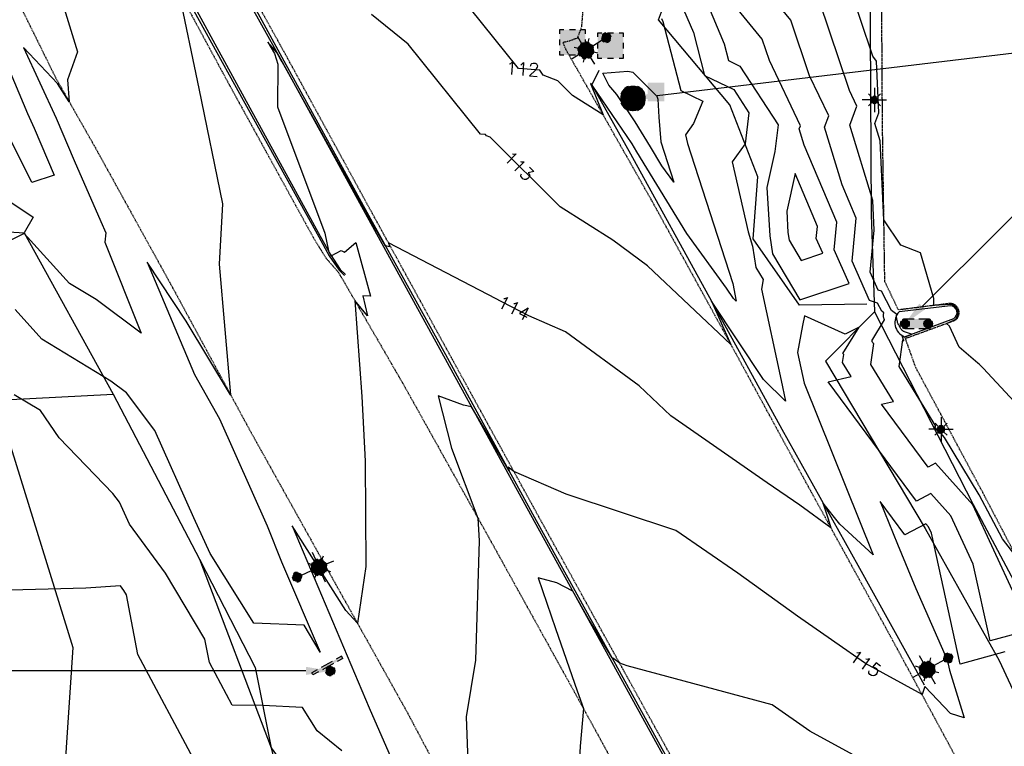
# Model space of a CAD drawing. Header units: feet. Extents: x 351431 to 355879, y 310968 to 329728.
# Tile 249 of 254: x 351834 to 352137, y 329278 to 329502. Entities that reach past the tile are written whole.
import ezdxf

# ---------------------------------------------------------------- set-up
doc = ezdxf.new("R2010")
doc.units = ezdxf.units.FT
doc.header["$MEASUREMENT"] = 0
doc.linetypes.add('D25', pattern=[0.375, 0.25, -0.125])
for name, color, linetype in [('ELIF', 153, 'LINKFENCE'), ('ELTCH-EG1', 253, 'Continuous'), ('ELTCN-EG1', 251, 'Continuous'), ('ELTT', 3, 'Continuous'), ('ELYCB-BACK', 5, 'Continuous'), ('ELYCB-FL', 2, 'Continuous'), ('ELYSP', 1, 'D25'), ('ELYSS', 2, 'Continuous'), ('ESFLJ', 5, 'Continuous'), ('ESFLP', 4, 'Continuous'), ('ESFS', 153, 'Continuous'), ('ESIS', 5, 'Continuous'), ('ESMask', 155, 'Continuous'), ('ESUD', 5, 'Continuous'), ('ETFS', 6, 'Continuous'), ('ETIS', 2, 'Continuous'), ('ETTC', 252, 'Continuous'), ('ETUD', 4, 'Continuous')]:
    doc.layers.add(name, color=color, linetype=linetype)
doc.styles.add('L80', font='simplex', dxfattribs={"height": 4})
doc.styles.add('ROMANSM', font='romansm.shx')
doc.linetypes.add('LINKFENCE', pattern='A,0.25,-0.08,0.25,-0.08,["X",ROMANSM,S=0.08,R=0,X=-0.004,Y=-0.04],-0.12', length=0.78)

# ---------------------------------------------------------------- blocks, each defined once
blk = doc.blocks.new('ESUFJBOX1')
for points in [[(-0.0787, 0.0535), (-0.0787, 0.0787), (-0.0535, 0.0787)], [(-0.0178, 0.0787), (0.0178, 0.0787)], [(0.0535, 0.0787), (0.0787, 0.0787), (0.0787, 0.0535)], [(-0.0787, -0.0178), (-0.0787, 0.0178)], [(0.0787, 0.0178), (0.0787, -0.0178)], [(-0.0787, -0.0787), (-0.0787, -0.0535)], [(0.0787, -0.0535), (0.0787, -0.0787), (0.0535, -0.0787)], [(-0.0535, -0.0787), (-0.0787, -0.0787)], [(0.0178, -0.0787), (-0.0178, -0.0787)]]:
    blk.add_lwpolyline(points)
at = {"layer": 'ESMask'}
blk.add_solid([(-0.0787, -0.0787), (-0.0787, 0.0787), (0.0787, -0.0787), (0.0787, 0.0787)], dxfattribs=at)
blk = doc.blocks.new('ESUFMALUM')
for p, q in [((0, -0.0295), (0, -0.0976)), ((-0.053, -0.0946), (-0.0354, -0.1123)), ((0.053, -0.0946), (0.0354, -0.1123)), ((-0.1, -0.1476), (-0.05, -0.1476)), ((0.05, -0.1476), (0.1, -0.1476)), ((-0.0354, -0.183), (-0.053, -0.2007)), ((0, -0.1976), (0, -0.2476)), ((0.0354, -0.183), (0.053, -0.2007))]:
    blk.add_line(p, q)
for centre, radius, start, end in [((0, 0), 0.0295, 153.65027, 206.34973), ((0, 0), 0.0295, 63.65027, 116.34973), ((0, 0), 0.0295, 333.65027, 26.34973), ((0, 0), 0.0295, 243.65027, 296.34973), ((0, -0.1476), 0.05, 121.70415, 148.29585), ((0, -0.1476), 0.05, 76.70415, 103.29585), ((0, -0.1476), 0.05, 31.70415, 58.29585), ((0, -0.1476), 0.05, 166.70415, 193.29585), ((0, -0.1476), 0.05, 211.70415, 238.29585), ((0, -0.1476), 0.05, 301.70415, 328.29585), ((0, -0.1476), 0.05, 346.70415, 13.29585), ((0, -0.1476), 0.05, 256.70415, 283.29585)]:
    blk.add_arc(centre, radius, start, end)
at = {"layer": 'ESMask'}
for points, const_width in [([(-0.0148, 0, 1), (0.0148, 0, 1)], 0.0295), ([(-0.025, -0.1476, 1), (0.025, -0.1476, 1)], 0.05)]:
    blk.add_lwpolyline(points, format="xyb", close=True, dxfattribs=dict(at, const_width=const_width))
blk = doc.blocks.new('ESILLITE')
at = {"layer": 'ESMask'}
h = blk.add_hatch(color=256, dxfattribs=at)
edge = h.paths.add_edge_path()
edge.add_arc((0, 0), 0.0225, 0, 360)
for p, q in [((0, 0.075), (0, 0.0225)), ((-0.0159, 0.0159), (-0.0369, 0.0373)), ((0.0159, 0.016), (0.0377, 0.0382)), ((-0.0225, 0), (-0.075, 0)), ((-0.016, -0.0159), (-0.0374, -0.0369)), ((0, -0.0225), (0, -0.075)), ((0.0159, -0.0159), (0.0373, -0.0369)), ((0.0225, 0), (0.0749, 0))]:
    blk.add_line(p, q)
for start, end in [(145.54526, 169.42532), (100.65502, 124.23499), (55.83594, 79.34498), (10.57822, 34.52567), (190.73539, 214.19261), (235.50303, 259.34498), (280.65502, 304.414), (325.72448, 349.26816)]:
    blk.add_arc((0, 0), 0.0225, start, end)
blk = doc.blocks.new('ESIPVTSIGN')
for p, q in [((0.0573, 0.0286), (0, 0.0286)), ((0.143, 0.0286), (0.0857, 0.0286)), ((0, -0.0286), (0.0573, -0.0286)), ((0.0857, -0.0286), (0.143, -0.0286))]:
    blk.add_line(p, q)
for centre, start, end in [((0, 0), 145.06818, 214.93182), ((0, 0), 55.06818, 124.93182), ((0, 0), 325.06818, 34.93182), ((0.143, 0), 145.06818, 214.93182), ((0.143, 0), 55.06818, 124.93182), ((0.143, 0), 325.06818, 34.93182), ((0, 0), 235.06818, 304.93182), ((0.143, 0), 235.06818, 304.93182)]:
    blk.add_arc(centre, 0.0286, start, end)
at = {"layer": 'ESMask', "const_width": 0.0286}
for points in [[(0.0048, -0.0135, 0.998377), (-0.0048, 0.0135, 1.001626), (0.0048, -0.0135, -0.622608)], [(0.1478, -0.0135, 0.998377), (0.1382, 0.0135, 1.001626), (0.1478, -0.0135, -0.622608)]]:
    blk.add_lwpolyline(points, format="xyb", dxfattribs=at)
at = {"layer": 'ESMask'}
blk.add_solid([(0, 0.0286), (0.143, 0.0286), (0, -0.0286), (0.143, -0.0286)], dxfattribs=at)
blk = doc.blocks.new('ESIPUBSIGN')
at = {"layer": 'ESMask'}
h = blk.add_hatch(color=256, dxfattribs=at)
edge = h.paths.add_edge_path()
edge.add_arc((0, 0), 0.03, 90, 450)
for p, q in [((-0.03, 0.1047), (-0.0447, 0.1047)), ((-0.0447, 0.1047), (-0.0447, 0.066)), ((-0.03, 0.1047), (-0.03, 0.066)), ((-0.0447, 0.0381), (-0.0447, -0.0393)), ((-0.03, 0.0381), (-0.03, -0.0393)), ((-0.0447, -0.0672), (-0.0447, -0.1059)), ((-0.03, -0.1059), (-0.0447, -0.1059)), ((-0.03, -0.0672), (-0.03, -0.1059))]:
    blk.add_line(p, q)
for start, end in [(144.23142, 216.35632), (17.97024, 107.04945), (253.53828, 340.78828)]:
    blk.add_arc((0, 0), 0.03, start, end)
blk.add_solid([(-0.0447, -0.1059), (-0.03, -0.1059), (-0.0447, 0.1047), (-0.03, 0.1047)], dxfattribs=at)
blk = doc.blocks.new('ESUDFI')
for p, q in [((-0.0246, 0.0125), (-0.012, 0.0252)), ((-0.0118, -0.0119), (0.0118, 0.0119)), ((0.0005, 0.0379), (0.0133, 0.0508)), ((0.0236, 0.0239), (0.0369, 0.0373)), ((0.0379, 0.001), (0.0506, 0.0139)), ((-0.0506, -0.0139), (-0.0371, -0.0002)), ((-0.0369, -0.0373), (-0.0236, -0.0239)), ((-0.0133, -0.0508), (0.0002, -0.0371)), ((0.0128, -0.0244), (0.0253, -0.0117))]:
    blk.add_line(p, q)
for radius, start, end in [(0.0787, 110, 160), (0.0787, 20, 70), (0.0525, 152.80552, 297.89031), (0.0525, 332.80552, 117.89031), (0.0787, 200, 250), (0.0787, 290, 340)]:
    blk.add_arc((0, 0), radius, start, end)
at = {"layer": 'ESMask', "const_width": 0.0787}
blk.add_lwpolyline([(-0.0394, 0, 1), (0.0394, 0, 1)], format="xyb", close=True, dxfattribs=at)
at = {"layer": 'ESMask', "color": 155}
blk.add_solid([(0.0906, -0.0176), (0.0906, 0.0964), (0.1931, -0.0176), (0.1931, 0.0964)], dxfattribs=at)

msp = doc.modelspace()

# ---------------------------------------------------------------- linework, layer by layer
at = {"layer": 'ELIF', "flags": 128}
for points in [[(351665.81, 329546.35), (351668.67, 329546.32), (351712.54, 329546.56), (351722.05, 329546.27), (351725.7, 329546.14), (351727.05, 329527.6), (351726.98, 329491.13), (351727.87, 329438.62), (351761.81, 329438.02), (351814.65, 329437.62), (351835.33, 329436.32), (351862.69, 329386.6), (351889.26, 329335.82), (351906.4, 329302.42), (351911.4, 329277.72), (351919.48, 329244.63), (352047.76, 329007.58), (352098.92, 328915.68), (352132.27, 328852.09), (352140.87, 328836.47), (352167.62, 328783.87), (352188.73, 328738.56), (352211.91, 328685.43), (352233.94, 328636.87), (352256.62, 328582.42), (352273.72, 328540.75), (352299.09, 328469.91), (352318.55, 328413.67), (352330.88, 328375.47), (352342.65, 328334.94), (352357.71, 328280.05), (352368.83, 328237.62), (352379.7, 328199.8), (352386.09, 328164.27), (352394.28, 328131.6), (352410.52, 328091.57), (352420.61, 328052.51), (352438.52, 327998.33), (352447.97, 327930.27), (352457.3, 327883.52), (352464.85, 327832.95), (352474.76, 327769.44), (352480.47, 327723.6), (352472.87, 327669.08), (352462.58, 327607.63), (352454.35, 327565.56), (352450.14, 327542.51), (352440.18, 327491.23), (352434.19, 327452.8), (352425.1, 327392.33), (352415.15, 327340.16), (352400.93, 327284.96), (352388.51, 327217.63), (352380.26, 327170.72), (352376.42, 327149.51), (352369.64, 327110.29), (352361.86, 327072.16), (352335.86, 327055.2), (352288.6, 327027.01)], [(352095.61, 329533.3), (352095.75, 329517.73), (352096.09, 329441.82), (352097.19, 329411.99), (352127.53, 329352.59), (352149.29, 329311.8), (352169.9, 329272.56), (352197.57, 329221.35), (352217.6, 329181.88), (352238.7, 329144.84), (352259.79, 329105.59), (352283.16, 329063.37), (352305.6, 329021.02), (352323.55, 328988.98), (352346.99, 328944.59), (352362.02, 328916.93), (352381.98, 328879.32), (352407.01, 328832.15), (352429.42, 328788.94), (352452.47, 328743.55), (352470.12, 328708.61), (352487.59, 328672.06), (352509.06, 328621.88), (352524.7, 328585.84), (352535.32, 328541.95), (352544.43, 328503.07), (352552.27, 328464.36), (352562.69, 328420.21), (352546.76, 328418.5), (352569.09, 328395.86), (352577.79, 328357.09), (352588.97, 328309.68), (352595.39, 328275.88), (352603.4, 328248.95), (352610.52, 328211.23), (352619.23, 328174.42), (352627.95, 328090.27), (352633.73, 328039.99), (352643.01, 327983.37), (352650.68, 327938.94), (352659.74, 327889), (352669.16, 327840.87), (352678.95, 327789.39), (352687.71, 327744.01), (352690.93, 327721.05)], [(351761.57, 329437.34), (351761.83, 329381.4), (351862.69, 329386.6)]]:
    msp.add_lwpolyline(points, dxfattribs=at)
at = {"layer": 'ELTCH-EG1', "elevation": 115, "flags": 128}
for points in [[(352074.57, 329427.78), (352081.22, 329429.97), (352079.22, 329434.52), (352079.56, 329438.24), (352072.69, 329454.52), (352070.12, 329442.93), (352070.52, 329436.41), (352070.9, 329433.97), (352074.57, 329427.78)], [(351888.23, 329272.78), (351870.29, 329306.42), (351866.8, 329324.78), (351866.01, 329326.11), (351864.91, 329327.59), (351854.24, 329326.84), (351827.02, 329326.14)]]:
    msp.add_lwpolyline(points, dxfattribs=at)
at = {"layer": 'ELTCN-EG1', "flags": 128}
for points, elevation in [([(351836.58, 329545.39), (351837.01, 329544.9), (351837.52, 329543.88), (351837.37, 329543.28), (351837.98, 329541.92), (351837.74, 329538.28), (351843.51, 329518.82), (351851.71, 329492.05), (351848.64, 329483.37), (351849.17, 329476.62), (351845.55, 329482.3), (351835.1, 329493.34), (351845.16, 329471.61), (351850.7, 329458.55), (351858.86, 329439.75), (351860.45, 329436.28), (351860.17, 329433.4), (351871.36, 329405.34), (351857.42, 329415.71), (351849.22, 329420.72), (351835.3, 329436.08), (351835.24, 329436.04), (351815.43, 329426.16)], 112), ([(352147.04, 329376.96), (352130.66, 329394.6), (352130.36, 329394.88), (352130.04, 329395.18), (352129.71, 329395.5), (352129.36, 329395.83), (352128.99, 329396.18), (352123.21, 329401.08), (352120.22, 329407.57), (352119.36, 329408.39), (352120.51, 329408.86), (352121.83, 329409.49), (352121.96, 329409.59), (352122, 329409.62), (352122.12, 329409.73), (352122.17, 329409.76), (352122.28, 329409.87), (352122.31, 329409.92), (352122.41, 329410.03), (352122.45, 329410.08), (352122.54, 329410.2), (352122.57, 329410.26), (352122.65, 329410.38), (352122.68, 329410.44), (352122.74, 329410.57), (352122.77, 329410.63), (352122.82, 329410.76), (352122.84, 329410.83), (352122.88, 329410.96), (352122.9, 329411.03), (352122.92, 329411.17), (352122.93, 329411.24), (352122.95, 329411.37), (352122.96, 329411.45), (352122.96, 329411.58), (352122.96, 329411.65), (352122.96, 329411.78), (352122.95, 329411.86), (352122.93, 329411.98), (352122.92, 329412.07), (352122.89, 329412.18), (352122.87, 329412.27), (352122.84, 329412.4), (352122.81, 329412.48), (352122.77, 329412.61), (352122.74, 329412.68), (352122.68, 329412.81), (352122.65, 329412.88), (352122.58, 329413), (352122.54, 329413.07), (352122.46, 329413.19), (352122.41, 329413.25), (352122.32, 329413.36), (352122.26, 329413.42), (352122.21, 329413.48), (352122.11, 329413.58), (352122.04, 329413.63), (352121.93, 329413.72), (352121.87, 329413.77), (352121.75, 329413.85), (352121.68, 329413.89), (352121.55, 329413.96), (352121.48, 329413.99), (352121.35, 329414.05), (352121.28, 329414.07), (352121.14, 329414.12), (352121.06, 329414.14), (352120.92, 329414.18), (352120.84, 329414.19), (352120.69, 329414.21), (352120.62, 329414.22), (352120.47, 329414.23), (352115.46, 329413.9), (352115.48, 329416.03), (352111.33, 329430.12), (352105.23, 329432.45), (352100.06, 329440.25), (352098.93, 329464.62), (352097.29, 329469.97), (352098.52, 329473.25), (352097.81, 329489.1), (352096.67, 329490.71), (352089.04, 329513.32)], 111), ([(351882.79, 329510.78), (351889.06, 329480.69), (351896.41, 329445.18), (351895.38, 329426.64), (351898.87, 329386.38), (351885.17, 329409.07), (351873.13, 329427.28), (351887.76, 329392.7), (351895.4, 329379.02), (351910.08, 329346.1), (351914.55, 329334.96), (351926.4, 329307.15), (351921.56, 329315.44), (351906.05, 329316.13), (351892.58, 329337.49), (351887.52, 329348.54), (351875.52, 329375.45), (351866.76, 329387.04), (351861.97, 329390.61), (351840.74, 329403.58), (351832.52, 329412.65)], 113), ([(352074.14, 329415.66), (352089.33, 329420.68), (352084.77, 329431.06), (352085.55, 329439.54), (352075.52, 329463.29), (352073.99, 329468.27), (352074.36, 329469.23), (352064.82, 329489.29), (352062.57, 329495.95), (352051.48, 329509.6), (352048.82, 329511.18), (352046.25, 329510.71), (352045.18, 329507.9), (352050.88, 329494.46), (352052.21, 329489.3), (352055.72, 329487.62), (352067.46, 329469.51), (352066.45, 329461.31), (352064, 329450.25), (352064.92, 329435.36), (352065.77, 329429.79), (352074.14, 329415.66)], 114), ([(352140.42, 329324.62), (352127.46, 329352.55), (352115.99, 329365.33), (352113.66, 329364.12), (352099.28, 329383.52), (352103.04, 329384.39), (352096.05, 329395.77), (352096.93, 329402.19), (352096.8, 329402.31), (352096.69, 329402.45), (352096.58, 329402.59), (352096.49, 329402.73), (352096.4, 329402.88), (352096.32, 329403.04), (352100.27, 329409.45), (352100.22, 329409.56), (352100.17, 329409.68), (352100.13, 329409.79), (352100.07, 329409.96), (352100.01, 329410.13), (352099.97, 329410.29), (352099.94, 329410.46), (352099.92, 329410.62), (352099.91, 329410.78), (352099.91, 329410.93), (352099.93, 329411.09), (352099.95, 329411.23), (352099.98, 329411.37), (352100.02, 329411.51), (352100.07, 329411.64), (352099.38, 329412.15), (352098.09, 329414.65), (352095.67, 329415.4), (352090.31, 329427.59), (352091.54, 329440.83), (352087.21, 329451.09), (352081.76, 329468.84), (352083.05, 329472.27), (352077.15, 329484.67), (352071.4, 329501.74), (352063.26, 329511.76)], 113), ([(352141.06, 329336.19), (352136.57, 329342.04), (352129.44, 329355.63), (352118.72, 329373.27), (352117.47, 329374.66), (352117.23, 329374.53), (352115.68, 329376.61), (352116.09, 329376.7), (352104.76, 329395.15), (352105.87, 329403.28), (352106.03, 329403.15), (352106.2, 329403.03), (352105.69, 329404.56), (352105.87, 329404.44), (352106.05, 329404.33), (352106.24, 329404.24), (352106.44, 329404.15), (352107.9, 329404.75), (352108.56, 329405.07), (352106.44, 329405.78), (352106.29, 329405.85), (352106.14, 329405.94), (352105.99, 329406.04), (352105.85, 329406.14), (352105.72, 329406.25), (352105.6, 329406.36), (352105.48, 329406.49), (352105.37, 329406.61), (352105.27, 329406.75), (352105.18, 329406.89), (352105.09, 329407.03), (352105.02, 329407.18), (352104.95, 329407.32), (352104.89, 329407.48), (352104.84, 329407.63), (352104.72, 329407.81), (352104.6, 329408), (352104.49, 329408.22), (352104.38, 329408.45), (352104.29, 329408.7), (352104.2, 329408.98), (352104.13, 329409.29), (352104.06, 329409.62), (352104.01, 329409.99), (352103.98, 329410.39), (352103.97, 329410.83), (352103.97, 329410.85), (352104.08, 329411.14), (352102.43, 329412.37), (352099.33, 329418.33), (352098.25, 329418.67), (352095.85, 329424.12), (352097.06, 329437.13), (352096.64, 329446.23), (352089.52, 329469.4), (352091.74, 329475.31), (352089.49, 329480.06), (352080.22, 329507.53)], 112), ([(351826.84, 329495.32), (351836.27, 329473.07), (351838.4, 329468.49), (351844.5, 329454.08), (351837.62, 329451.8), (351830.37, 329466.49)], 111), ([(352022.74, 329485.73), (352030.12, 329478.33), (352030.39, 329477.44), (352030.7, 329471.94), (352031.37, 329464.33), (352035.4, 329451.88), (352031.71, 329456.93), (352028.16, 329462.74), (352023.5, 329470.46), (352017.81, 329478.87), (352015.36, 329481.75), (352013.47, 329485.45), (352021.22, 329486.09), (352022.74, 329485.73)], 111), ([(351933.13, 329276.82), (351925.52, 329282.98), (351920.95, 329290.17), (351908.77, 329290.71), (351899.31, 329290.85), (351892.31, 329303.98), (351890.95, 329311.15), (351878.85, 329331.47), (351867.67, 329346.6), (351864.67, 329353.33), (351862.63, 329356.04), (351846.07, 329373.2), (351840.27, 329381.55), (351832.25, 329386.44)], 114)]:
    msp.add_lwpolyline(points, dxfattribs=dict(at, elevation=elevation))
at = {"layer": 'ELTT', "flags": 128}
for points in [[(351729.34, 329544.83), (351759.52, 329540.34), (351762.41, 329525.22), (351773.6, 329504.49), (351783.73, 329490.67), (351799.29, 329474.25), (351807.1, 329461.77), (351838.05, 329441.11), (351835.33, 329436.32), (351862.69, 329386.6), (351889.26, 329335.82), (351911.4, 329277.72), (351946.06, 329229.8), (351968.03, 329188.82), (351955.9, 329176.53), (351979.91, 329130.51), (351984.18, 329133.26), (352004.46, 329100.19), (351997.17, 329099.36), (352025.37, 329047.76), (352034.37, 329051.12), (352058.38, 329010.52), (352075.36, 328976.58), (352105.82, 328919.44)], [(351729.06, 329542.09), (351726.98, 329491.13), (351727.87, 329438.62), (351730.41, 329418.19), (351828.52, 329378.9), (351850.25, 329308.64), (351846.17, 329246.93), (351876.15, 329247.48), (351919.48, 329244.63), (351955.9, 329176.53), (351979.91, 329130.51), (351997.17, 329099.36), (352025.37, 329047.76), (352047.76, 329007.58), (352098.92, 328915.68), (352132.27, 328852.09)], [(352094.85, 329414.35), (352074.08, 329413.96), (352059.76, 329434.39), (352061.24, 329453.54), (352052.62, 329475.69), (352030.66, 329501.88), (352038.36, 329522.52), (352063.07, 329535.95), (352095.61, 329533.3)], [(352097.19, 329411.99), (352082.03, 329396.77), (352112.78, 329345.27), (352135.61, 329304.63), (352155.67, 329261.33), (352165.99, 329238.47), (352187.81, 329223.56), (352193.21, 329190.85), (352220.24, 329143.73), (352236.64, 329098.68), (352268.52, 329051.06), (352289.88, 329013.78), (352317.09, 328970.71), (352334.32, 328938.48)]]:
    msp.add_lwpolyline(points, dxfattribs=at)
at = {"layer": 'ELYCB-BACK', "flags": 128}
for points in [[(351864.32, 329555.84), (351868.18, 329557.79), (351882.77, 329539.32), (351889.63, 329530.29), (351901.03, 329513.71), (351914.69, 329488.91), (351940.31, 329442.37), (351965.51, 329396.39), (351991.25, 329349.52), (352017.89, 329301.08), (352043.63, 329254.35), (352073.16, 329200.7), (352098.87, 329154.06), (352132.54, 329101.52), (352159.55, 329059.14), (352186.74, 329016.72), (352213.61, 328974.83), (352219.43, 328965.72), (352220.96, 328963.24)], [(351864.48, 329555.65), (351870.29, 329539.02), (351871.24, 329536.85), (351872.45, 329534.41), (351873.9, 329531.41), (351900.64, 329482.27), (351926.48, 329435.3), (351929.61, 329429.6), (351932.6, 329425.02), (351934.26, 329423.42)]]:
    msp.add_lwpolyline(points, dxfattribs=at)
msp.add_lwpolyline([(352121.64, 329409.94, 0.742535), (352120.58, 329413.78), (352104.77, 329411.94, 0.534867), (352106.38, 329404.26)], format="xyb", close=True, dxfattribs=at)
at = {"layer": 'ELYCB-FL', "flags": 128}
msp.add_lwpolyline([(351863.48, 329555.38, -1.186483), (351869.17, 329558.01), (351883.48, 329539.96), (351890.46, 329530.71), (351901.75, 329514.16), (351915.24, 329489.26), (351940.86, 329442.65), (351966.14, 329396.76), (351991.83, 329349.78), (352018.57, 329301.4), (352044.24, 329254.71), (352073.81, 329201.01), (352099.59, 329154.46), (352133.15, 329101.98), (352160.27, 329059.56), (352187.42, 329017.29), (352214.19, 328975.28), (352221.64, 328963.66)], format="xyb", dxfattribs=at)
msp.add_lwpolyline([(351863.57, 329555.15), (351869.55, 329538.61), (351870.46, 329536.45), (351871.66, 329534), (351872.81, 329531.35), (351900.09, 329481.99), (351926, 329435.07), (351929.22, 329429.2), (351932.28, 329424.75), (351933.97, 329423.12)], dxfattribs=at)
at = {"layer": 'ELYSP', "flags": 128}
for points in [[(353471.72, 327016.93), (353473.34, 327010.98), (353472.52, 327009.02), (353471.62, 327006.97), (353470.51, 327004.55), (353469.26, 327002.01), (353468.62, 327000.78), (353467.98, 326999.62), (353467.34, 326998.56), (353466.65, 326997.54), (353465.94, 326996.63), (353465.19, 326995.8), (353464.4, 326995.03), (353463.54, 326994.28), (353462.13, 326993.13), (353461.13, 326992.37), (353460.16, 326991.7), (353459.21, 326991.1), (353458.24, 326990.54), (353457.22, 326990.02), (353455.54, 326989.23), (353454.49, 326988.79), (353453.49, 326988.42), (353452.52, 326988.1), (353451.54, 326987.83), (353448.89, 326987.21), (353447.91, 326987.04), (353446.82, 326986.91), (353444.77, 326986.74), (353443.53, 326986.67), (353388.81, 326985.74), (353337.93, 326985.19), (353285.83, 326984.43), (353278.62, 326984.26), (353275.06, 326984.3), (353251.07, 326983.96), (353247.35, 326983.9), (353235.33, 326983.74), (353183.52, 326983), (353128.81, 326982.2), (353075.89, 326981.55), (353023, 326980.85), (353003.29, 326980.55), (352993.9, 326981.65), (352990.75, 326982.77), (352987.72, 326983.93), (352986.57, 326984.42), (352985.51, 326984.9), (352984.15, 326985.64), (352982.5, 326986.63), (352981, 326987.59), (352980.26, 326988.11), (352979.11, 326989.01), (352976.77, 326990.94), (352975.7, 326991.85), (352974.68, 326992.79), (352973.68, 326993.8), (352972.7, 326994.93), (352972.21, 326995.56), (352971.5, 326996.53), (352970.77, 326997.61), (352969.31, 326999.92), (352967.94, 327002.27), (352966.75, 327004.39), (352965.3, 327007.13), (352962.8, 327012.74), (352957.95, 327026.2), (352945.57, 327052.16), (352923.15, 327098.73), (352900.12, 327145.49), (352876.71, 327192.33), (352852.27, 327239.45), (352828.96, 327285.33), (352805.94, 327331.02), (352784.84, 327377.71), (352765.38, 327424.66), (352747.38, 327470.35), (352729.62, 327519.27), (352711.13, 327568.23), (352695.97, 327611.17), (352680.91, 327659.05), (352668.26, 327707.91), (352656.73, 327756.8), (352645.41, 327805.7), (352634.18, 327854.5), (352629.81, 327868.64), (352624.01, 327903.23), (352616.53, 327952.87), (352608.23, 328002.03), (352600.06, 328051.62), (352591.29, 328101.07), (352580.88, 328154.88), (352570.37, 328203.91), (352559.3, 328252.38), (352547.15, 328301.25), (352534.24, 328349.81), (352518.99, 328403.42), (352504.39, 328451.26), (352488.93, 328498.79), (352472.68, 328546.31), (352455.4, 328593.22), (352428.81, 328661.94), (352411.59, 328708.61), (352393.97, 328755.74), (352373.41, 328801.56), (352361.41, 328828.11), (352340.34, 328873.39), (352318.03, 328918.29), (352294.6, 328962.5), (352287.43, 328978.54), (352284.98, 328987.24), (352274.18, 329000.14), (352270.06, 329005.4), (352268.05, 329008.33), (352245.45, 329048.88), (352220.78, 329092.58), (352196.74, 329136.66), (352173.48, 329180.77), (352149.62, 329224.82), (352125.54, 329268.72), (352101.8, 329312.58), (352077.73, 329356.42), (352053.85, 329400.26), (352028.64, 329446.1), (352005.1, 329487.53), (352002.23, 329492.52), (352001.22, 329494.95), (352003.34, 329495.44), (352005.77, 329496.35), (352007.01, 329499.72), (352007.48, 329505.59), (351999.79, 329504.42), (351998.98, 329504.41), (351997.72, 329504.42, -0.123639), (351998.25, 329529.38), (352000.21, 329534.16), (352001.79, 329537.24), (352004.97, 329541.63), (352015.31, 329551.42), (352026.23, 329556.61), (352036.34, 329559.87), (352047.35, 329562.38), (352057.58, 329563.77), (352099.51, 329564.28)], [(351862.52, 329554.66), (351868.48, 329538.31), (351869.42, 329535.95), (351870.63, 329533.34), (351871.84, 329531.02), (351898.68, 329481.43), (351924.63, 329434.28), (351928.34, 329428.36), (351931.88, 329424.34), (351933, 329422.54), (351952.19, 329389.41), (351978.48, 329342.28), (352004.81, 329294.75), (352030.84, 329247.33), (352060.63, 329194.08), (352086.79, 329146.62), (352116.65, 329092.67), (352140.95, 329048.32), (352164.81, 329004.89), (352188.15, 328962.14), (352212.85, 328916.49), (352228.2, 328887.95), (352236.33, 328872.41), (352258.49, 328829.36), (352280.54, 328783.38), (352290.03, 328762.79), (352309.71, 328719.23), (352329.72, 328673.69), (352349.1, 328626.81), (352367.07, 328581.15), (352373.57, 328564.01), (352390.32, 328517.88), (352406.22, 328471.17), (352421.7, 328424.27), (352436.86, 328376.11), (352450.25, 328329.8), (352462.61, 328281.12), (352475.09, 328231.87), (352486.25, 328185.11), (352496.74, 328135.09), (352505.62, 328086.27), (352514.54, 328033.94), (352521.76, 327989.77), (352531.3, 327933.73), (352538.7, 327889.39), (352547.72, 327833.41), (352554.93, 327789.91), (352563.81, 327734.73), (352571.11, 327689.55), (352579.84, 327635.26), (352587.38, 327589.57), (352596.28, 327533.25), (352603.29, 327489.34), (352612.56, 327432.99), (352619.66, 327389.61), (352628.79, 327333.57), (352636.36, 327289.78), (352645.14, 327234.58), (352652.62, 327189.46), (352661.63, 327134.08), (352668.69, 327089.35), (352675.89, 327044.48), (352682.73, 327000.59), (352686.56, 326976.32), (352694.26, 326927.21), (352698.66, 326895.64), (352706.97, 326847.16), (352714.25, 326799.55), (352722.48, 326747.2), (352729.75, 326701.34), (352737.97, 326649.53), (352746.56, 326595.61), (352754.07, 326548.63), (352762.09, 326498.76), (352770.28, 326448.66), (352778.28, 326399.02), (352786.42, 326348.21), (352794.41, 326298.89), (352802.47, 326248.63), (352810.51, 326199.31), (352818.65, 326148.92), (352826.64, 326099.4), (352835.05, 326048.43), (352843, 325999.3), (352851.33, 325946.41), (352858.97, 325899.03), (352867.02, 325848.86), (352874.94, 325799.46), (352883.36, 325747.23), (352891.16, 325699.21), (352899.48, 325647.1), (352907.27, 325599.21), (352915.42, 325548.05), (352923.22, 325499.12), (352931.65, 325447.72), (352940.42, 325398.62), (352949.15, 325347.91), (352957.47, 325299.11), (352966.11, 325246.23), (352973.26, 325199.22), (352981.71, 325147.47), (352989.51, 325099.49), (352994.9, 325068.59), (353000.4, 325032.81), (353006.91, 324993.6), (353012.12, 324957.22), (353021.58, 324898.88), (353029.63, 324849.76), (353037.69, 324799.9), (353045.8, 324751.02), (353054.11, 324701.43), (353062.02, 324652.29), (353070.04, 324602.96), (353077.96, 324553.87), (353085.91, 324505.09), (353094.14, 324454.84), (353102.2, 324406.14), (353110.06, 324356.36), (353118.02, 324307.22), (353125.92, 324257.7), (353133.91, 324207.71), (353141.65, 324159.13), (353149.64, 324109.53), (353157.86, 324060.15), (353165.85, 324010.86), (353173.75, 323961.19), (353181.54, 323912.02), (353189.31, 323862.86), (353197.18, 323812.79), (353205.17, 323763.84), (353213.16, 323713.91), (353220.85, 323664.89), (353228.93, 323615.88), (353236.82, 323566.31), (353244.93, 323517.07), (353252.73, 323467.46), (353260.77, 323417.72), (353268.41, 323368.86), (353276.49, 323319.6), (353284.34, 323270.41), (353292.33, 323221.36), (353299.99, 323171.68), (353307.93, 323122.47), (353316.1, 323072.76), (353323.86, 323023.29), (353332.53, 322971.2), (353340.22, 322922.22), (353347.13, 322874.57), (353353.74, 322823.54), (353359.62, 322773.77), (353365.17, 322724.35), (353370.3, 322674.05), (353375.32, 322625.03), (353379.87, 322575.18), (353384.18, 322525.33), (353387.85, 322475.76), (353391.39, 322426.12), (353394.47, 322376.08), (353397.29, 322326.88), (353399.17, 322276.61), (353401.08, 322227.34), (353402.1, 322175.29), (353403.06, 322127.63), (353403.66, 322075.2), (353403.64, 322026.39), (353403.67, 321975.84), (353403.97, 321926.36), (353403.89, 321875.83), (353404, 321870.12), (353405.85, 321868.24), (353409.01, 321827.04), (353412.79, 321812.81), (353417.65, 321807.44), (353422.66, 321811.83), (353426.67, 321827.75), (353429.86, 321842.46), (353429.64, 321876.49), (353429.54, 321926.15), (353429.75, 321976.4), (353429.79, 322027.56), (353429.97, 322076.64), (353429.72, 322128.27), (353429.25, 322177.1), (353428.85, 322227.79), (353428.22, 322277.97), (353427.15, 322328.04), (353425.56, 322378.43), (353423.62, 322427.85), (353421.45, 322478.53), (353418.44, 322525.97), (353414.47, 322578.5), (353410.55, 322629.29), (353406.58, 322678.66), (353401.12, 322728.54), (353395.2, 322777.93), (353389.23, 322827.82), (353382.69, 322878.03), (353375.18, 322928.17), (353367.76, 322976.62), (353359.81, 323029.14), (353352.32, 323077.72), (353344.64, 323128.12), (353336.86, 323177.53), (353329.17, 323226.11), (353321.25, 323275.45), (353313.08, 323325.09), (353304.98, 323374.58), (353296.9, 323424.28), (353289.12, 323472.69), (353281.01, 323522.56), (353272.96, 323571.98), (353264.82, 323621.91), (353256.83, 323670.94), (353248.87, 323720.32), (353240.85, 323769.6), (353233.06, 323818.82), (353224.88, 323868.78), (353216.97, 323917.79), (353209, 323967.62), (353201.01, 324016.34), (353192.87, 324065.93), (353184.88, 324115.09), (353176.89, 324164.41), (353168.84, 324213.83), (353160.97, 324263.08), (353152.94, 324312.58), (353144.91, 324361.58), (353136.98, 324411.25), (353129.01, 324459.9), (353120.97, 324509.72), (353111.8, 324559.29), (353103.71, 324608.2), (353096.64, 324657.7), (353088.4, 324707.05), (353080.52, 324756.9), (353072.54, 324806.18), (353064.63, 324854.91), (353056.29, 324905.17), (353046.88, 324963), (353040.5, 325001.65), (353034.51, 325038.43), (353032.08, 325056.91), (353025.4, 325088.03), (353026.74, 325090.76), (353025.08, 325099.84), (353017.26, 325149.09), (353009.07, 325199.67), (353001.18, 325249.31), (352992.9, 325300.49), (352985.13, 325349.2), (352977.11, 325399.98), (352969.08, 325449.2), (352960.89, 325500.26), (352953.27, 325549.21), (352944.97, 325600.34), (352937.08, 325649), (352928.75, 325700.88), (352920.89, 325749.35), (352912.73, 325800.14), (352904.9, 325849.4), (352896.71, 325900.39), (352888.84, 325949.1), (352880.4, 326000.29), (352872.64, 326049.08), (352864.39, 326099.28), (352856.34, 326149.02), (352848.26, 326199.2), (352840.19, 326249.08), (352832.22, 326298.89), (352824.01, 326349.18), (352815.93, 326399.61), (352807.57, 326449.38), (352799.67, 326499.18), (352791.56, 326549.6), (352782.84, 326599.22), (352774.42, 326655.56), (352766.72, 326704.51), (352759.08, 326752.71), (352751.12, 326803.37), (352743.48, 326851.72), (352736.98, 326891.46), (352731.78, 326926.57), (352723.7, 326979.14), (352719.25, 327005.2), (352712.08, 327050.01), (352704.85, 327094.46), (352697.35, 327139.97), (352688.23, 327195.49), (352680.89, 327240.25), (352672.13, 327294.7), (352664.68, 327340.33), (352655.67, 327395.92), (352648.53, 327439.83), (352639.52, 327495.27), (352632.47, 327539.74), (352623.57, 327595.47), (352616.32, 327639.82), (352607.25, 327696.56), (352600.2, 327740.15), (352591.08, 327795.89), (352583.74, 327839.91), (352574.34, 327896.71), (352567.07, 327939.86), (352557.56, 327996.32), (352550.22, 328040.19), (352541.44, 328091.31), (352531.4, 328143.34), (352531.45, 328143.34), (352520.62, 328192.63), (352509.03, 328240.63), (352496.55, 328290.59), (352483.55, 328339.04), (352470.58, 328386.05), (352455.86, 328435.02), (352438.97, 328481.36), (352424.2, 328530.36), (352407.62, 328575.42), (352400.09, 328594.71), (352382.61, 328639.43), (352363.23, 328687.59), (352344.26, 328731.71), (352323.27, 328778.58), (352313.92, 328797.66), (352289.67, 328845.52), (352266.59, 328888.4), (352258.52, 328902.89), (352241.23, 328932.66), (352222.63, 328964.17), (352215.23, 328975.86), (352188.32, 329018), (352161.34, 329060.22), (352134.23, 329102.69), (352100.69, 329155.16), (352074.93, 329201.67), (352045.48, 329255.23), (352019.65, 329301.99), (351992.93, 329350.38), (351967.17, 329397.28), (351942.01, 329443.17), (351916.49, 329489.9), (351902.82, 329514.6), (351891.6, 329531.22), (351884.34, 329540.62), (351870.15, 329558.58, 1.1946), (351862.45, 329554.85)], [(351665.39, 329554.11), (351710.97, 329554.06), (351774.35, 329554.01), (351784.94, 329554.11, -0.069602), (351795.28, 329552.91), (351798.61, 329552.01), (351806.92, 329547.97), (351814.14, 329541.96), (351816.68, 329539.37), (351820.27, 329533.17), (351825.45, 329523.63), (351845.07, 329483.83), (351856.85, 329463.1), (351881, 329419.39), (351904.83, 329375.38), (351929.22, 329331.66), (351953.47, 329288.23), (351976.81, 329244.1), (352001.75, 329200.36), (352025.68, 329156.43), (352049.53, 329112.94), (352074.01, 329068.37), (352097.6, 329024.87), (352121.79, 328980.83), (352145.25, 328936.83), (352168.79, 328893.17), (352192.16, 328848.72), (352215.23, 328804.19), (352236.95, 328759.14), (352243.67, 328744.72), (352264.13, 328698.9), (352284.23, 328653), (352303.38, 328606.96), (352321.88, 328560.11), (352325.47, 328550.41), (352342.92, 328503.08), (352359.32, 328456.12), (352374.79, 328408.59), (352389.74, 328360.24), (352401.77, 328318.97), (352414.54, 328270.33), (352426.38, 328221.68), (352437.43, 328173.02), (352447.64, 328123.96), (352457.18, 328074.89), (352465.1, 328029.71), (352470.96, 327980.1), (352474.57, 327930.02), (352478.49, 327879.75), (352483.06, 327829.57), (352487.65, 327780.01), (352491.75, 327730.01), (352494.88, 327680.08), (352496.92, 327629.45), (352497.79, 327577.66), (352496.37, 327529.11), (352493.14, 327478.72), (352488.55, 327429.28), (352483.09, 327380.91), (352476.61, 327329.92), (352469.94, 327280.11), (352463.25, 327230.3), (352456.41, 327181.21), (352449.82, 327131.13), (352443.29, 327080.8), (352437, 327030.56), (352436.03, 327016.28)], [(352251.61, 329251.36), (352245.36, 329248.07), (352228.48, 329243.78), (352218.42, 329247), (352194.08, 329239.26), (352169.63, 329283), (352149.51, 329320.04), (352130.22, 329356.89), (352109.89, 329394.78), (352106.67, 329403.76), (352121.9, 329409.32, 0.762306), (352120.39, 329414.53), (352104.53, 329412.53), (352100.34, 329421.32), (352099.62, 329470.14), (352099.35, 329516.37), (352097.69, 329532.5), (352111.87, 329532.63, 0.403531), (352116.84, 329538.24), (352115.98, 329553.25), (352144.04, 329552.52)]]:
    msp.add_lwpolyline(points, format="xyb", dxfattribs=at)
at = {"layer": 'ELYSS', "flags": 128}
msp.add_lwpolyline([(352012.27, 329486.29), (352010.11, 329481.83), (352022.01, 329460.58), (352046.95, 329415.19), (352068.58, 329375.8), (352091.99, 329333.9), (352112.41, 329297.05)], dxfattribs=at)
at = {"layer": 'ETFS', "linetype": 'ByBlock', "lineweight": -2}
msp.add_lwpolyline([(351922.07, 329301.4), (351730.43, 329301.36)], dxfattribs=at)
at = {"layer": 'ETFS'}
msp.add_solid([(351922.07, 329302.65), (351929.57, 329301.4), (351922.07, 329300.15)], dxfattribs=at)
at = {"layer": 'ETIS', "linetype": 'ByBlock', "lineweight": -2}
msp.add_lwpolyline([(352111.86, 329413.6), (352160.82, 329462.39)], dxfattribs=at)
at = {"layer": 'ETIS'}
msp.add_solid([(352112.74, 329412.71), (352106.54, 329408.3), (352110.97, 329414.48)], dxfattribs=at)
at = {"layer": 'ETUD', "linetype": 'ByBlock', "lineweight": -2}
msp.add_lwpolyline([(352030.23, 329478.56), (352160.83, 329494.17)], dxfattribs=at)
at = {"layer": 'ETUD'}
msp.add_solid([(352030.37, 329477.32), (352022.78, 329477.67), (352030.08, 329479.81)], dxfattribs=at)

# ---------------------------------------------------------------- block references
at = {"layer": 'ESFLJ', "xscale": 50, "yscale": 50, "zscale": 50}
for p in [(352004.16, 329494.92), (352015.85, 329493.94)]:
    msp.add_blockref('ESUFJBOX1', p, dxfattribs=at)
at = {"layer": 'ESFLP'}
for p, xscale, yscale, zscale, rotation in [((352014.56, 329496.35), 49.99999999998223, 49.99999999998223, 49.99999999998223, 301.821341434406), ((351919.34, 329330.29), 49.99999999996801, 49.99999999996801, 49.99999999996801, 114.0111057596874), ((352119.84, 329305.38), 50.00000000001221, 50.00000000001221, 50.00000000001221, 299.0599594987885)]:
    msp.add_blockref('ESUFMALUM', p, dxfattribs=dict(at, xscale=xscale, yscale=yscale, zscale=zscale, rotation=rotation))
at = {"layer": 'ESFLP', "xscale": 50, "yscale": 50, "zscale": 50}
for p in [(352097.14, 329477.2), (352117.65, 329375.78)]:
    msp.add_blockref('ESILLITE', p, dxfattribs=at)
at = {"layer": 'ESFS', "xscale": 49.99999999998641, "yscale": 49.99999999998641, "zscale": 49.99999999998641, "rotation": 299.12957713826}
msp.add_blockref('ESIPUBSIGN', (351929.57, 329301.4), dxfattribs=at)
at = {"layer": 'ESIS', "xscale": 50, "yscale": 50, "zscale": 50}
msp.add_blockref('ESIPVTSIGN', (352106.54, 329408.3), dxfattribs=at)
at = {"layer": 'ESUD', "xscale": 50, "yscale": 50, "zscale": 50}
msp.add_blockref('ESUDFI', (352022.78, 329477.67), dxfattribs=at)

# ---------------------------------------------------------------- next in the draw order: texts
at = {"layer": 'ETTC', "char_height": 4, "attachment_point": 5, "style": 'L80', "bg_fill": 3, "box_fill_scale": 1.2, "bg_fill_color": 256}
for s, insert, rotation, bg_fill_transparency in [('{112}', (351988.8, 329486.76, 112), 356.1738, 3937522), ('{113}', (351987.72, 329456.86, 113), 315.2616, 3937547), ('{114}', (351986.13, 329413.08, 114), 332.4776, 12451839), ('{115}', (352094.38, 329303.66, 115), 325.1628, 3938467)]:
    msp.add_mtext(s, dxfattribs=dict(at, insert=insert, rotation=rotation, bg_fill_transparency=bg_fill_transparency))

# ---------------------------------------------------------------- next in the draw order: linework, layer by layer
at = {"layer": 'ELTCH-EG1', "elevation": 115, "flags": 128}
msp.add_lwpolyline([(352137.29, 329307.3), (352123.55, 329303.47), (352114.71, 329343.83), (352113.81, 329345.78), (352113.01, 329346.67), (352106.54, 329343.29), (352098.91, 329353.58), (352104.23, 329340.41), (352109.92, 329326.81), (352119.5, 329304.78), (352120.22, 329301.66), (352124.79, 329286.92), (352120.58, 329288.32), (352112.62, 329296.58), (352111.81, 329294.09), (352094.41, 329303.64), (352073.43, 329318.24), (352055.11, 329331.53), (352036.03, 329344.63), (352002.19, 329355.8), (351986.13, 329362.75), (351984.37, 329364.16), (351984.62, 329362.96), (351978.28, 329373.91), (351973.03, 329382.7), (351970.56, 329383.23), (351962.76, 329386.11), (351966.88, 329369.96), (351975.05, 329348.43), (351975.37, 329341.42), (351974.23, 329304.68), (351971.37, 329287.26), (351972.77, 329251.74)], dxfattribs=at)
at = {"layer": 'ELTCN-EG1', "flags": 128}
for points, elevation in [([(352038.39, 329505.09), (352041.43, 329497.93), (352044.84, 329484.68), (352053.84, 329480.39), (352058.47, 329473.26), (352057.29, 329463.7), (352053.34, 329458.12), (352058.27, 329436.57), (352059.64, 329432.18), (352060.65, 329425.62), (352062.87, 329421.87), (352062.34, 329418.98), (352068.47, 329390.76), (352069.72, 329384.49), (352062.95, 329391.07), (352046.95, 329415.19), (352052.95, 329401.9), (352027.24, 329426.13), (352016.58, 329433.97), (352000.4, 329444.29), (351978.77, 329465.72), (351977.66, 329466.17), (351977.41, 329466.54), (351975.83, 329466.65), (351953.54, 329494.36), (351942.27, 329503.52)], 113), ([(352031.61, 329502.27), (352031.99, 329501.39), (352037.48, 329480.07), (352044.26, 329476.84), (352041.43, 329469.9), (352038.96, 329466.43), (352039.57, 329463.78), (352040.58, 329460.57), (352053.51, 329420.64), (352054.59, 329415.23), (352053.71, 329416.09), (352051.62, 329419.24), (352039.33, 329436.06), (352023.95, 329461.26), (352022.48, 329463.69), (352010.26, 329481.77), (352010.21, 329481.83), (352010.16, 329481.93), (352009.75, 329482.23), (352013.6, 329472.57), (352004.13, 329478.61), (351999.67, 329483.03), (351995.09, 329484.86), (351994.06, 329486.41), (351987.54, 329486.85), (351972.73, 329505.25)], 112), ([(352140.77, 329312.85), (352132.74, 329310.61), (352127.57, 329334.22), (352120.64, 329349.17), (352114.5, 329356), (352110.1, 329353.7), (352082.87, 329390.43), (352089.99, 329392.08), (352087.34, 329396.39), (352087.68, 329398.82), (352087.63, 329398.87), (352087.59, 329398.92), (352087.55, 329398.97), (352087.51, 329399.03), (352087.48, 329399.09), (352087.44, 329399.15), (352092.42, 329407.2), (352088.09, 329405.09), (352075.57, 329410.75), (352075.02, 329407.79), (352073.5, 329399.43), (352075.55, 329389.99), (352096.79, 329337.1), (352086.44, 329346.59), (352081.26, 329353.11), (352082.94, 329348.19), (352083.75, 329345.46), (352074.12, 329352.44), (352064.09, 329359.33), (352034.44, 329379.9), (352024.64, 329389.14), (352001.99, 329405.83), (351990.66, 329410.72), (351947.47, 329433.23), (351947.82, 329432), (351946.58, 329432.26), (351944.3, 329436.19), (351940.66, 329442.55), (351931.11, 329459.57), (351914.72, 329488.92), (351914.25, 329489.76), (351913.08, 329491.82), (351910.34, 329495), (351912.4, 329491.51), (351913.41, 329488.21), (351913.31, 329475.04), (351927.87, 329436.13), (351928.98, 329430.74), (351929.35, 329429.99), (351929.57, 329429.56), (351929.86, 329429.22), (351932.94, 329430.88), (351933.91, 329430.28), (351937.41, 329433.31), (351941.91, 329416.8), (351939.58, 329416.89), (351940.98, 329410.67), (351937.14, 329415.4), (351939.3, 329385.87), (351940.26, 329366.01), (351940.51, 329333.54), (351937.94, 329316.04), (351934.33, 329319.99), (351917.86, 329346.09), (351941.49, 329289.99), (351954.04, 329261.33)], 114), ([(352092.86, 329274.27), (352077.23, 329282.85), (352065.6, 329290.94), (352020.96, 329302.99), (352018.69, 329303.72), (352016.53, 329305.29), (352016.34, 329305.43), (352009.13, 329317.46), (352004.22, 329325.94), (351999.32, 329328.47), (351993.57, 329330.09), (351998.96, 329314.49), (352005.61, 329295.21), (352007.51, 329289.82), (352006.55, 329278.18), (352004.98, 329249.13)], 116)]:
    msp.add_lwpolyline(points, dxfattribs=dict(at, elevation=elevation))

doc.saveas('drawing.dxf')
